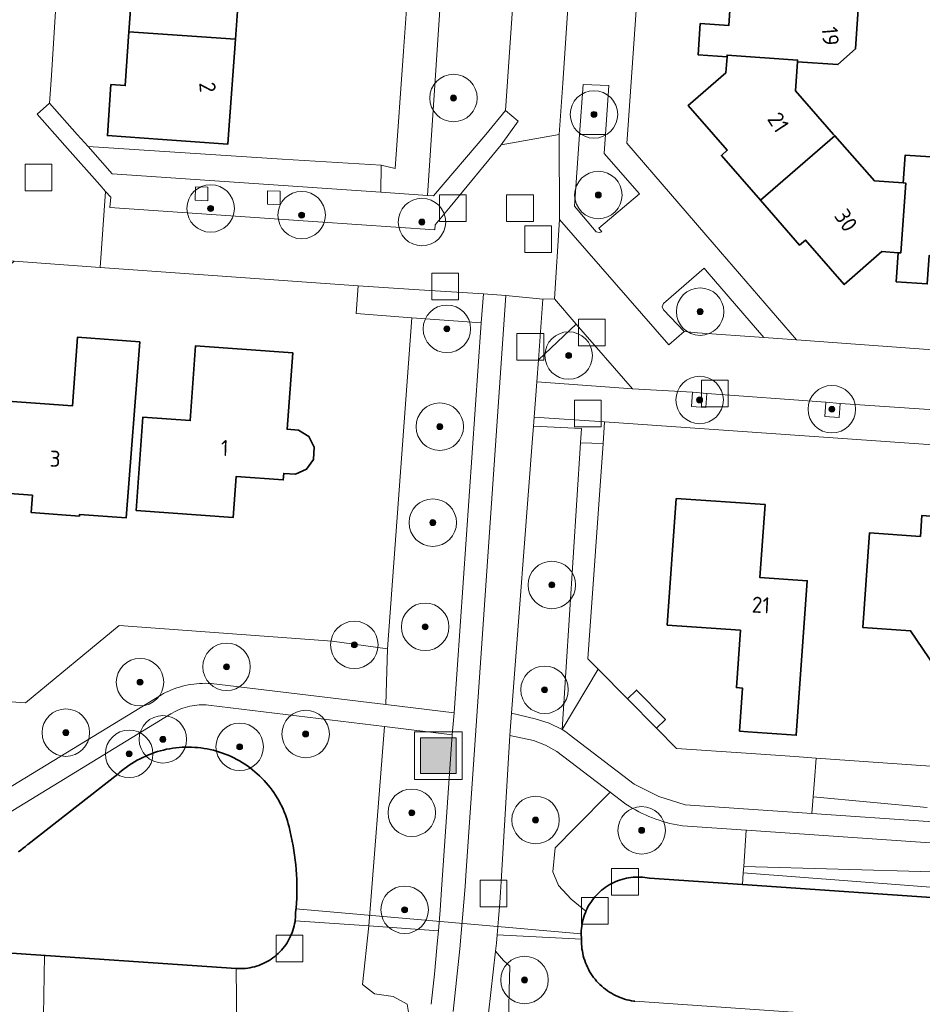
# Model space of a CAD drawing. Extents: x 154222 to 160093, y 456746 to 462495.
# Tile 151 of 254: x 158121 to 158197, y 461177 to 461260. Entities that reach past the tile are written whole.
import ezdxf
from ezdxf.enums import TextEntityAlignment as Align

# ---------------------------------------------------------------- set-up
doc = ezdxf.new("R2010")
doc.units = 0
doc.header["$LTSCALE"] = 0.75
doc.layers.get('0').update_dxf_attribs({"linetype": 'CONTINUOUS'})
for name, color, linetype, lineweight in [('B-XX-GK-BESCHOEIING-G', 252, 'GK-BESCHOEIING', 35), ('B-XX-GR-BEPLANTING_CULTUUR_BODEMBEDEKKER-GV', 252, 'CONTINUOUS', 18), ('B-XX-GR-BEPLANTING_CULTUUR_BOSPLANTSOEN-GV', 252, 'CONTINUOUS', 18), ('B-XX-GR-BEPLANTING_CULTUUR_HEESTERS-GV', 252, 'CONTINUOUS', 18), ('B-XX-GR-BEPLANTING_CULTUUR_ROOS-GV', 252, 'CONTINUOUS', 18), ('B-XX-GR-BOOM-S', 252, 'CONTINUOUS', 25), ('B-XX-GR-HAAG-GV', 252, 'CONTINUOUS', 13), ('B-XX-IE-MEUBILAIR_WEGMEUBILAIR-S', 252, 'CONTINUOUS', 25), ('B-XX-KW-KUNSTWERK_DUIKER-G', 252, 'CONTINUOUS', 18), ('B-XX-OG-BEBOUWING-GV', 6, 'CONTINUOUS', 35), ('B-XX-OG-BEBOUWING-T18', 1, 'CONTINUOUS', 18), ('B-XX-OG-TERREIN_CULTUURSCHEIDING-GV', 252, 'CONTINUOUS', 18), ('B-XX-OG-TERREIN_ERF-GV', 252, 'CONTINUOUS', 18), ('B-XX-OG-TERREIN_ONBEGROEID-GV', 252, 'CONTINUOUS', 18), ('B-XX-OG-WATER_SLOOT-GV', 252, 'CONTINUOUS', 18), ('B-XX-RI-GWA_RIOOLPUT-S', 252, 'CONTINUOUS', 25), ('B-XX-VH-VERHARDING_ASFALT-GV', 252, 'CONTINUOUS', 18), ('B-XX-VH-VERHARDING_BETONSTRAATSTEEN-GV', 252, 'CONTINUOUS', 18), ('B-XX-VH-VERHARDING_TEGEL-GV', 252, 'CONTINUOUS', 18)]:
    doc.layers.add(name, color=color, linetype=linetype, lineweight=lineweight)
doc.styles.add('NLCS-ISO-M-T18', font='NLCS-ISO.ttf', dxfattribs={"height": 1.8})
doc.linetypes.add('GK-BESCHOEIING', pattern='A,30,-5,[1,NLCS.SHX,S=1,R=0,X=0,Y=0],-5', length=40)

# ---------------------------------------------------------------- blocks, each defined once
blk = doc.blocks.new('SIE-WEG_AFVALBAK-SO')
at = {"linetype": 'ByBlock', "lineweight": 18}
h = blk.add_hatch(color=0, dxfattribs=at)
h.dxf.hatch_style = 1
h.paths.add_polyline_path([(-1.5, -1.5), (1.5, -1.5), (1.5, 1.5), (-1.5, 1.5)])
at = {"color": 0, "linetype": 'ByBlock', "lineweight": 18}
for points in [[(-2, -2), (2, -2), (2, 2), (-2, 2)], [(-1.5, -1.5), (1.5, -1.5), (1.5, 1.5), (-1.5, 1.5)]]:
    blk.add_lwpolyline(points, close=True, dxfattribs=at)
blk = doc.blocks.new('SRI-PUT_INSPECTIEPUT_RIOOLPUT-SO')
at = {"color": 0, "linetype": 'ByBlock', "lineweight": 18}
blk.add_lwpolyline([(-1.125, -1.125), (1.125, -1.125), (1.125, 1.125), (-1.125, 1.125)], close=True, dxfattribs=at)
blk = doc.blocks.new('SGR-BOOM_01-SO')
at = {"linetype": 'ByBlock', "lineweight": 18}
h = blk.add_hatch(color=0, dxfattribs=at)
h.dxf.hatch_style = 1
edge = h.paths.add_edge_path()
edge.add_arc((0, 0), 0.25, 0, 360)
at = {"color": 0, "linetype": 'ByBlock', "lineweight": 18}
for radius in [2, 0.25]:
    blk.add_circle((0, 0), radius, dxfattribs=at)

msp = doc.modelspace()

# ---------------------------------------------------------------- linework, layer by layer
at = {"layer": 'B-XX-GK-BESCHOEIING-G'}
for points in [[(158000, 461189.259), (158139.545, 461179.744), (158139.738, 461179.735), (158139.932, 461179.733), (158140.125, 461179.74), (158140.318, 461179.755), (158140.51, 461179.777), (158140.701, 461179.808), (158140.891, 461179.846), (158141.079, 461179.892), (158141.265, 461179.946), (158141.448, 461180.008), (158141.629, 461180.077), (158141.807, 461180.154), (158141.981, 461180.237), (158142.152, 461180.328), (158142.319, 461180.426), (158142.482, 461180.531), (158142.64, 461180.642), (158142.793, 461180.76), (158142.942, 461180.884), (158143.085, 461181.014), (158143.223, 461181.15), (158143.355, 461181.292), (158143.481, 461181.438), (158143.601, 461181.59), (158143.714, 461181.747), (158143.821, 461181.908), (158143.922, 461182.074), (158144.015, 461182.243), (158144.101, 461182.417), (158144.18, 461182.593), (158144.252, 461182.773), (158144.316, 461182.956), (158144.372, 461183.141), (158144.421, 461183.328), (158144.462, 461183.517), (158144.495, 461183.708), (158144.502, 461183.755), (158144.538, 461184.104), (158144.548, 461184.454), (158144.585, 461184.855), (158144.614, 461185.257), (158144.635, 461185.659), (158144.647, 461186.062), (158144.652, 461186.465), (158144.649, 461186.868), (158144.638, 461187.27), (158144.619, 461187.673), (158144.592, 461188.075), (158144.557, 461188.476), (158144.514, 461188.876), (158144.463, 461189.276), (158144.404, 461189.675), (158144.337, 461190.072), (158144.262, 461190.468), (158144.18, 461190.862), (158144.09, 461191.255), (158144.052, 461191.408), (158143.994, 461191.666), (158143.928, 461191.923), (158143.855, 461192.178), (158143.773, 461192.43), (158143.685, 461192.679), (158143.589, 461192.926), (158143.485, 461193.17), (158143.374, 461193.41), (158143.256, 461193.647), (158143.13, 461193.881), (158142.998, 461194.11), (158142.859, 461194.336), (158142.713, 461194.557), (158142.561, 461194.774), (158142.402, 461194.985), (158142.236, 461195.192), (158142.065, 461195.394), (158141.887, 461195.591), (158141.704, 461195.782), (158141.515, 461195.968), (158141.321, 461196.148), (158141.121, 461196.321), (158140.916, 461196.489), (158140.706, 461196.651), (158140.491, 461196.806), (158140.271, 461196.954), (158140.048, 461197.096), (158139.82, 461197.231), (158139.588, 461197.359), (158139.352, 461197.48), (158139.113, 461197.594), (158138.87, 461197.7), (158138.625, 461197.799), (158138.376, 461197.891), (158138.125, 461197.975), (158137.871, 461198.052), (158137.616, 461198.12), (158137.358, 461198.181), (158137.098, 461198.235), (158136.837, 461198.28), (158136.575, 461198.318), (158136.312, 461198.347), (158136.048, 461198.369), (158135.783, 461198.382), (158135.519, 461198.388), (158135.254, 461198.385), (158134.989, 461198.375), (158134.725, 461198.357), (158134.461, 461198.33), (158134.198, 461198.296), (158133.937, 461198.254), (158133.677, 461198.204), (158133.418, 461198.146), (158133.162, 461198.08), (158132.907, 461198.007), (158132.655, 461197.926), (158132.405, 461197.837), (158132.158, 461197.741), (158131.915, 461197.637), (158131.674, 461197.527), (158131.437, 461197.408), (158131.203, 461197.283), (158130.974, 461197.151), (158130.748, 461197.012), (158130.527, 461196.866), (158130.311, 461196.714), (158130.099, 461196.555), (158129.892, 461196.39), (158129.69, 461196.218), (158129.579, 461196.12), (158121.983, 461190.196), (158121.961, 461190.176), (158121.779, 461190.018), (158121.592, 461189.866), (158121.399, 461189.721), (158121.202, 461189.582)], [(158173.13, 461176.99), (158173.046, 461177.001), (158172.847, 461177.032), (158172.648, 461177.071), (158172.452, 461177.118), (158172.257, 461177.173), (158172.065, 461177.235), (158171.875, 461177.305), (158171.688, 461177.382), (158171.505, 461177.467), (158171.325, 461177.559), (158171.149, 461177.658), (158170.976, 461177.764), (158170.808, 461177.876), (158170.645, 461177.995), (158170.487, 461178.121), (158170.333, 461178.253), (158170.185, 461178.39), (158170.043, 461178.534), (158169.906, 461178.682), (158169.775, 461178.837), (158169.651, 461178.996), (158169.533, 461179.16), (158169.421, 461179.328), (158169.316, 461179.501), (158169.218, 461179.678), (158169.128, 461179.859), (158169.044, 461180.043), (158168.968, 461180.23), (158168.899, 461180.42), (158168.838, 461180.613), (158168.784, 461180.808), (158168.739, 461181.005), (158168.701, 461181.203), (158168.671, 461181.403), (158168.648, 461181.604), (158168.634, 461181.806), (158168.628, 461182.008), (158168.63, 461182.21), (158168.619, 461182.345), (158168.61, 461182.54), (158168.609, 461182.736), (158168.615, 461182.931), (158168.63, 461183.126), (158168.653, 461183.32), (158168.683, 461183.514), (158168.722, 461183.705), (158168.768, 461183.895), (158168.822, 461184.083), (158168.884, 461184.269), (158168.953, 461184.452), (158169.03, 461184.631), (158169.114, 461184.808), (158169.205, 461184.981), (158169.303, 461185.15), (158169.408, 461185.315), (158169.52, 461185.476), (158169.638, 461185.632), (158169.762, 461185.783), (158169.893, 461185.928), (158170.029, 461186.068), (158170.171, 461186.203), (158170.318, 461186.332), (158170.471, 461186.454), (158170.628, 461186.57), (158170.79, 461186.68), (158170.956, 461186.783), (158171.126, 461186.879), (158171.301, 461186.968), (158171.478, 461187.05), (158171.659, 461187.124), (158171.843, 461187.191), (158172.029, 461187.25), (158172.218, 461187.302), (158172.408, 461187.346), (158172.6, 461187.382), (158172.794, 461187.411), (158172.988, 461187.431), (158173.183, 461187.443), (158173.379, 461187.448), (158173.574, 461187.444), (158173.77, 461187.433), (158173.964, 461187.413), (158174.158, 461187.385), (158174.35, 461187.35), (158182.19, 461186.811), (158220.905, 461184.148)]]:
    msp.add_lwpolyline(points, dxfattribs=at)
at = {"layer": 'B-XX-GR-BEPLANTING_CULTUUR_BODEMBEDEKKER-GV'}
for points in [[(158170.93, 461254.12), (158168.76, 461254.2), (158168.464, 461250), (158170.652, 461250)], [(158170.54, 461248.38), (158170.652, 461250), (158168.464, 461250), (158168.05, 461243.96), (158169.872, 461241.792), (158170.104, 461241.724), (158170.336, 461241.792), (158170.083, 461242.096), (158173.516, 461244.99)], [(158143.422, 461247.923), (158127.074, 461248.964), (158129.101, 461246.68), (158151.732, 461245.118), (158151.754, 461247.393)], [(158179.211, 461238.418), (158178.95, 461238.72), (158175.538, 461235.742), (158175.426, 461235.487), (158175.536, 461235.232), (158177.27, 461233.4), (158178.39, 461233.28), (158183.99, 461232.88)], [(158154.505, 461236.94), (158149.824, 461237.228), (158149.654, 461234.904), (158154.332, 461234.559), (158160.19, 461234.127), (158160.36, 461236.58)], [(158170.576, 461225.781), (158164.65, 461226.18), (158164.593, 461225.433), (158168.619, 461225.224), (158168.534, 461224.025), (158170.449, 461223.974)]]:
    msp.add_lwpolyline(points, close=True, dxfattribs=at)
msp.add_lwpolyline([(158197.763, 461193.302), (158188.151, 461194.204), (158188.04, 461192.803), (158207.646, 461191.457)], dxfattribs=at)
at = {"layer": 'B-XX-GR-BEPLANTING_CULTUUR_BOSPLANTSOEN-GV'}
for points in [[(158160.487, 461317.582), (158157.957, 461317.762), (158157.329, 461308.929), (158157.046, 461304.957), (158156.991, 461304.241), (158156.711, 461300.251), (158156.431, 461296.261), (158156.396, 461295.816), (158156.102, 461291.681), (158155.488, 461283.053), (158154.869, 461274.361), (158154.251, 461265.676), (158153.635, 461257.011), (158152.932, 461247.126), (158151.754, 461247.393), (158151.732, 461245.118), (158155.668, 461244.846)], [(158172.516, 461202.451), (158170.041, 461204.955), (158167.003, 461199.868), (158167.307, 461199.67), (158167.6, 461199.456), (158173.072, 461195.264), (158175.15, 461194.24), (158177.357, 461193.537), (158188.04, 461192.803), (158188.151, 461194.204), (158188.261, 461195.605), (158188.407, 461197.46), (158186.598, 461197.587), (158182.508, 461197.874), (158176.634, 461198.286), (158174.952, 461199.987)], [(158172.377, 461193.574), (158171.053, 461194.583), (158168.103, 461191.633), (158166.419, 461189.911), (158166.214, 461187.887), (158166.697, 461186.729), (158167.758, 461185.571), (158169.008, 461184.581), (158169.03, 461184.631), (158169.114, 461184.808), (158169.205, 461184.981), (158169.303, 461185.15), (158169.408, 461185.315), (158169.52, 461185.476), (158169.638, 461185.632), (158169.762, 461185.782), (158169.893, 461185.928), (158170.029, 461186.068), (158170.171, 461186.203), (158170.318, 461186.332), (158170.471, 461186.454), (158170.628, 461186.57), (158170.79, 461186.68), (158170.956, 461186.783), (158171.126, 461186.879), (158171.301, 461186.968), (158171.478, 461187.05), (158171.659, 461187.124), (158171.843, 461187.191), (158172.029, 461187.251), (158172.218, 461187.302), (158172.408, 461187.346), (158172.6, 461187.382), (158172.794, 461187.411), (158172.988, 461187.431), (158173.183, 461187.443), (158173.379, 461187.448), (158173.574, 461187.444), (158173.769, 461187.433), (158173.964, 461187.413), (158174.158, 461187.385), (158174.35, 461187.35), (158182.19, 461186.811), (158182.258, 461187.808), (158182.295, 461188.344), (158182.504, 461191.388), (158177.152, 461191.756), (158177.002, 461191.78), (158176.695, 461191.835), (158176.389, 461191.898), (158176.085, 461191.969), (158175.783, 461192.048), (158175.483, 461192.134), (158175.185, 461192.228), (158174.89, 461192.33), (158174.597, 461192.439), (158174.308, 461192.556), (158174.021, 461192.68), (158173.738, 461192.811), (158173.458, 461192.95), (158173.182, 461193.095), (158172.909, 461193.248), (158172.641, 461193.408)]]:
    msp.add_lwpolyline(points, close=True, dxfattribs=at)
for points in [[(158118.895, 461194.053), (158133.242, 461202.797), (158133.424, 461202.897), (158133.641, 461203.007), (158133.861, 461203.111), (158134.085, 461203.207), (158134.312, 461203.296), (158134.542, 461203.377), (158134.774, 461203.451), (158135.009, 461203.517), (158135.245, 461203.575), (158135.484, 461203.626), (158135.724, 461203.668), (158135.965, 461203.703), (158136.207, 461203.73), (158136.45, 461203.749), (158136.693, 461203.759), (158136.937, 461203.762), (158137.181, 461203.757), (158137.424, 461203.744), (158152.141, 461201.967), (158152.294, 461206.658), (158147.633, 461207.308), (158129.681, 461208.622), (158121.804, 461202.126), (158049.462, 461207.093)], [(158121.202, 461189.582), (158121.399, 461189.721), (158121.591, 461189.867), (158121.779, 461190.018), (158121.961, 461190.176), (158121.983, 461190.196), (158129.579, 461196.12), (158129.69, 461196.218), (158129.892, 461196.39), (158130.099, 461196.555), (158130.311, 461196.714), (158130.527, 461196.866), (158130.749, 461197.012), (158130.974, 461197.151), (158131.203, 461197.283), (158131.437, 461197.409), (158131.674, 461197.527), (158131.915, 461197.637), (158132.159, 461197.741), (158132.405, 461197.837), (158132.655, 461197.926), (158132.907, 461198.007), (158133.162, 461198.08), (158133.418, 461198.146), (158133.677, 461198.204), (158133.937, 461198.254), (158134.198, 461198.296), (158134.461, 461198.33), (158134.725, 461198.357), (158134.989, 461198.375), (158135.254, 461198.385), (158135.519, 461198.388), (158135.783, 461198.382), (158136.048, 461198.369), (158136.312, 461198.347), (158136.575, 461198.317), (158136.837, 461198.28), (158137.098, 461198.235), (158137.358, 461198.181), (158137.616, 461198.12), (158137.871, 461198.052), (158138.125, 461197.975), (158138.376, 461197.891), (158138.625, 461197.799), (158138.87, 461197.7), (158139.113, 461197.594), (158139.352, 461197.48), (158139.588, 461197.359), (158139.82, 461197.231), (158140.048, 461197.096), (158140.271, 461196.954), (158140.491, 461196.806), (158140.706, 461196.651), (158140.916, 461196.489), (158141.121, 461196.321), (158141.321, 461196.148), (158141.515, 461195.968), (158141.704, 461195.782), (158141.887, 461195.591), (158142.065, 461195.394), (158142.236, 461195.192), (158142.402, 461194.985), (158142.561, 461194.773), (158142.713, 461194.557), (158142.859, 461194.336), (158142.998, 461194.11), (158143.13, 461193.881), (158143.256, 461193.648), (158143.374, 461193.41), (158143.485, 461193.17), (158143.589, 461192.926), (158143.685, 461192.679), (158143.773, 461192.43), (158143.855, 461192.178), (158143.928, 461191.923), (158143.994, 461191.666), (158144.052, 461191.408), (158144.089, 461191.255), (158144.18, 461190.862), (158144.262, 461190.468), (158144.337, 461190.072), (158144.404, 461189.675), (158144.463, 461189.276), (158144.514, 461188.876), (158144.557, 461188.476), (158144.592, 461188.075), (158144.619, 461187.673), (158144.638, 461187.27), (158144.649, 461186.868), (158144.652, 461186.465), (158144.647, 461186.062), (158144.635, 461185.659), (158144.614, 461185.257), (158144.585, 461184.855), (158144.548, 461184.454), (158144.538, 461184.104), (158144.502, 461183.755), (158150.723, 461183.327), (158152.032, 461200.123), (158137.216, 461201.92), (158137.018, 461201.938), (158136.819, 461201.948), (158136.62, 461201.949), (158136.421, 461201.943), (158136.223, 461201.929), (158136.025, 461201.907), (158135.828, 461201.877), (158135.633, 461201.839), (158135.44, 461201.793), (158135.248, 461201.74), (158135.059, 461201.678), (158134.872, 461201.61), (158134.688, 461201.533), (158134.508, 461201.45), (158134.331, 461201.359), (158134.157, 461201.261), (158134.026, 461201.181), (158119.864, 461192.53)], [(158235.747, 461194.137), (158188.407, 461197.46), (158188.261, 461195.605), (158188.151, 461194.204), (158197.763, 461193.302)], [(158036.284, 461181.74), (158051.349, 461180.72), (158072.222, 461179.213), (158081.772, 461178.586), (158083.309, 461178.485), (158083.338, 461178.906), (158085.832, 461178.733), (158085.803, 461178.321), (158086.987, 461178.243), (158107.859, 461176.835), (158122.774, 461175.815), (158123.295, 461175.779), (158123.398, 461180.845), (158000, 461189.259)], [(158154.276, 461174.707), (158153.935, 461176.735), (158152.769, 461177.381), (158151.197, 461177.623), (158150.188, 461178.391), (158150.723, 461183.327), (158144.502, 461183.755), (158144.495, 461183.708), (158144.462, 461183.517), (158144.421, 461183.328), (158144.372, 461183.141), (158144.316, 461182.956), (158144.252, 461182.773), (158144.18, 461182.593), (158144.101, 461182.417), (158144.015, 461182.243), (158143.922, 461182.074), (158143.821, 461181.908), (158143.714, 461181.747), (158143.601, 461181.59), (158143.481, 461181.438), (158143.355, 461181.291), (158143.223, 461181.15), (158143.085, 461181.014), (158142.942, 461180.884), (158142.793, 461180.76), (158142.64, 461180.642), (158142.482, 461180.531), (158142.319, 461180.426), (158142.152, 461180.328), (158141.981, 461180.237), (158141.807, 461180.153), (158141.629, 461180.077), (158141.448, 461180.008), (158141.265, 461179.946), (158141.079, 461179.892), (158140.891, 461179.846), (158140.701, 461179.808), (158140.51, 461179.777), (158140.318, 461179.755), (158140.125, 461179.74), (158139.932, 461179.733), (158139.738, 461179.735), (158139.545, 461179.744), (158139.592, 461174.65)], [(158244.996, 461171.989), (158173.13, 461176.99), (158173.046, 461177.001), (158172.847, 461177.032), (158172.648, 461177.071), (158172.452, 461177.118), (158172.257, 461177.173), (158172.065, 461177.235), (158171.875, 461177.305), (158171.688, 461177.382), (158171.505, 461177.467), (158171.325, 461177.559), (158171.148, 461177.658), (158170.976, 461177.764), (158170.808, 461177.876), (158170.645, 461177.995), (158170.487, 461178.121), (158170.333, 461178.253), (158170.185, 461178.39), (158170.043, 461178.534), (158169.906, 461178.682), (158169.775, 461178.837), (158169.651, 461178.996), (158169.532, 461179.16), (158169.421, 461179.328), (158169.316, 461179.501), (158169.218, 461179.678), (158169.128, 461179.859), (158169.044, 461180.043), (158168.968, 461180.23), (158168.899, 461180.42), (158168.838, 461180.613), (158168.784, 461180.808), (158168.738, 461181.005), (158168.701, 461181.203), (158168.671, 461181.403), (158168.648, 461181.604), (158168.634, 461181.806), (158168.628, 461182.008), (158168.63, 461182.21), (158161.523, 461182.584), (158161.461, 461181.888), (158161.397, 461181.193), (158162.054, 461180.422), (158162.581, 461179.954), (158162.542, 461177.878), (158162.488, 461175.075)]]:
    msp.add_lwpolyline(points, dxfattribs=at)
at = {"layer": 'B-XX-GR-BEPLANTING_CULTUUR_HEESTERS-GV'}
msp.add_lwpolyline([(158170.449, 461223.974), (158168.534, 461224.025), (158167.003, 461199.868), (158170.041, 461204.955), (158169.174, 461205.831)], close=True, dxfattribs=at)
at = {"layer": 'B-XX-GR-BEPLANTING_CULTUUR_ROOS-GV'}
msp.add_lwpolyline([(158172.93, 461228.57), (158168.188, 461234.025), (158164.995, 461231.01), (158164.863, 461229.162)], close=True, dxfattribs=at)
at = {"layer": 'B-XX-GR-HAAG-GV'}
for points in [[(158170.93, 461254.12), (158168.76, 461254.2), (158168.464, 461250), (158170.652, 461250)], [(158170.54, 461248.38), (158170.652, 461250), (158168.464, 461250), (158168.05, 461243.96), (158169.872, 461241.792), (158170.104, 461241.724), (158170.336, 461241.792), (158170.083, 461242.096), (158173.516, 461244.99)], [(158179.211, 461238.418), (158178.95, 461238.72), (158175.538, 461235.742), (158175.426, 461235.487), (158175.536, 461235.232), (158177.27, 461233.4), (158178.39, 461233.28), (158183.99, 461232.88)], [(158154.505, 461236.94), (158149.824, 461237.228), (158149.654, 461234.904), (158154.332, 461234.559), (158160.19, 461234.127), (158160.36, 461236.58)], [(158170.576, 461225.781), (158164.65, 461226.18), (158164.593, 461225.433), (158168.619, 461225.224), (158168.534, 461224.025), (158170.449, 461223.974)]]:
    msp.add_lwpolyline(points, close=True, dxfattribs=at)
at = {"layer": 'B-XX-KW-KUNSTWERK_DUIKER-G'}
msp.add_lwpolyline([(158168.609, 461182.677), (158144.577, 461184.769)], dxfattribs=at)
at = {"layer": 'B-XX-OG-BEBOUWING-GV'}
for points in [[(158140.087, 461266.684), (158129.928, 461267.408), (158129.629, 461263.211), (158130.826, 461263.126), (158130.51, 461258.643), (158139.47, 461258.011)], [(158191.998, 461261.414), (158181.241, 461262.169), (158181.03, 461259.16), (158178.63, 461259.33), (158178.444, 461256.707), (158180.887, 461256.534), (158180.897, 461256.68), (158186.831, 461256.263), (158186.82, 461256.11), (158190.227, 461255.872), (158191.704, 461257.199)], [(158139.47, 461258.011), (158130.51, 461258.643), (158130.19, 461254.113), (158128.993, 461254.197), (158128.691, 461249.898), (158133.326, 461249.572), (158138.842, 461249.18), (158138.9, 461249.999)], [(158186.831, 461256.263), (158180.897, 461256.68), (158180.887, 461256.534), (158180.791, 461255.183), (158177.621, 461252.431), (158179.741, 461250), (158180.91, 461248.66), (158180.42, 461248.23), (158183.707, 461244.453), (158189.975, 461249.881), (158189.871, 461250), (158186.65, 461253.68), (158186.82, 461256.11)], [(158193.3, 461246.08), (158189.975, 461249.881), (158183.707, 461244.453), (158187, 461240.67), (158187.49, 461241.1), (158190.76, 461237.35), (158193.93, 461240.12), (158195.32, 461240.03), (158195.526, 461240.017), (158195.945, 461245.896), (158195.74, 461245.91)], [(158201.499, 461247.869), (158195.9, 461248.26), (158195.74, 461245.91), (158195.945, 461245.896), (158195.526, 461240.017), (158195.32, 461240.03), (158195.15, 461237.58), (158197.76, 461237.4), (158197.93, 461239.8), (158200.908, 461239.591)], [(158131.43, 461232.53), (158126.16, 461232.91), (158125.75, 461227.13), (158115.97, 461227.829), (158115.42, 461220.11), (158122.38, 461219.61), (158122.27, 461218.14), (158126.33, 461217.85), (158126.34, 461217.97), (158130.27, 461217.69)], [(158144.3, 461231.61), (158136.12, 461232.2), (158135.666, 461225.896), (158131.676, 461226.184), (158131.109, 461218.325), (158139.288, 461217.735), (158139.536, 461221.176), (158143.51, 461220.89), (158143.549, 461221.439), (158144.527, 461221.368), (158145.462, 461221.792), (158146.044, 461222.623), (158146.119, 461223.64), (158145.664, 461224.545), (158144.803, 461225.098), (158143.825, 461225.168)], [(158176.6, 461219.34), (158175.85, 461208.67), (158182.014, 461208.236), (158181.674, 461203.4), (158182.201, 461203.352), (158181.947, 461199.742), (158182.636, 461199.675), (158186.724, 461199.385), (158187.65, 461212.4), (158183.64, 461212.68), (158184.09, 461218.82)], [(158201.47, 461217.59), (158197.3, 461217.89), (158197.18, 461216.14), (158192.9, 461216.44), (158192.34, 461208.46), (158196.35, 461208.178), (158200.036, 461202.773), (158207, 461202.284), (158207.36, 461207.404), (158206.14, 461207.49), (158206.63, 461214.47), (158201.26, 461214.85)], [(158172.516, 461202.451), (158174.952, 461199.987), (158175.7, 461200.726), (158173.263, 461203.19)]]:
    msp.add_lwpolyline(points, close=True, dxfattribs=at)
at = {"layer": 'B-XX-OG-TERREIN_CULTUURSCHEIDING-GV'}
for points in [[(158160.487, 461317.582), (158155.668, 461244.846), (158156.168, 461244.812), (158160.56, 461249.999), (158162.23, 461252), (158163.86, 461275.71)], [(158208.968, 461189.571), (158182.525, 461191.387), (158182.504, 461191.388), (158182.295, 461188.344), (158198.201, 461187.872)], [(158198.201, 461187.872), (158182.295, 461188.344), (158182.258, 461187.808), (158205.023, 461186.073)], [(158205.023, 461186.073), (158182.258, 461187.808), (158182.19, 461186.811), (158220.905, 461184.148)], [(158155.957, 461176.726), (158156.101, 461177.997), (158156.236, 461179.269), (158156.364, 461180.542), (158156.483, 461181.815), (158156.581, 461182.924), (158150.723, 461183.327), (158150.188, 461178.391), (158151.197, 461177.623), (158152.769, 461177.381), (158153.935, 461176.735), (158154.276, 461174.707)]]:
    msp.add_lwpolyline(points, dxfattribs=at)
for points in [[(158168.188, 461234.025), (158166.35, 461236.14), (158165.36, 461236.12), (158164.995, 461231.01)], [(158160.19, 461234.127), (158154.332, 461234.559), (158152.294, 461206.658), (158152.141, 461201.967), (158157.91, 461201.27)], [(158168.619, 461225.224), (158164.593, 461225.433), (158164.512, 461224.376), (158162.74, 461201.26), (158164.722, 461200.758), (158165.902, 461200.415), (158167.003, 461199.868), (158168.534, 461224.025)], [(158157.74, 461199.43), (158152.032, 461200.123), (158150.723, 461183.327), (158156.581, 461182.924), (158156.722, 461184.661), (158156.848, 461186.4)], [(158164.581, 461198.956), (158162.6, 461199.36), (158161.872, 461187.072), (158161.81, 461186.181), (158161.744, 461185.291), (158161.638, 461183.937), (158161.523, 461182.584), (158168.63, 461182.21), (158168.619, 461182.345), (158168.61, 461182.54), (158168.609, 461182.736), (158168.615, 461182.931), (158168.63, 461183.126), (158168.653, 461183.32), (158168.683, 461183.514), (158168.722, 461183.705), (158168.768, 461183.895), (158168.822, 461184.083), (158168.884, 461184.269), (158168.953, 461184.451), (158169.008, 461184.581), (158167.758, 461185.571), (158166.697, 461186.729), (158166.214, 461187.887), (158166.419, 461189.911), (158168.103, 461191.633), (158171.053, 461194.583), (158166.557, 461198.007), (158165.605, 461198.557)], [(158162.054, 461180.422), (158161.397, 461181.193), (158160.416, 461172.511), (158159.104, 461163.872), (158152.994, 461133.217), (158160.602, 461131.24), (158160.819, 461131.999), (158163.485, 461146.17), (158166.842, 461163.947), (158166.67, 461164.413), (158166.341, 461164.758), (158160.867, 461165.885), (158161.296, 461168.557), (158161.9, 461171.86), (158162.488, 461175.075), (158162.542, 461177.878), (158162.581, 461179.954)]]:
    msp.add_lwpolyline(points, close=True, dxfattribs=at)
at = {"layer": 'B-XX-OG-TERREIN_ERF-GV'}
for points in [[(158125.52, 461279.76), (158123.97, 461254.95), (158123.82, 461252.63), (158126.155, 461249.999), (158127.074, 461248.964), (158143.422, 461247.923), (158151.754, 461247.393), (158152.932, 461247.126), (158153.635, 461257.011), (158154.251, 461265.676)], [(158140.087, 461266.684), (158139.47, 461258.011), (158138.9, 461249.999), (158138.842, 461249.18), (158133.326, 461249.572), (158128.691, 461249.898), (158128.993, 461254.197), (158130.19, 461254.113), (158130.51, 461258.643), (158130.826, 461263.126)], [(158173.593, 461265.707), (158172.512, 461250), (158172.46, 461249.25), (158179.806, 461240.731), (158186.74, 461232.69), (158201.64, 461231.61)], [(158197.76, 461237.4), (158195.15, 461237.58), (158195.32, 461240.03), (158193.93, 461240.12), (158190.76, 461237.35), (158187.49, 461241.1), (158187, 461240.67), (158183.707, 461244.453), (158180.42, 461248.23), (158180.91, 461248.66), (158179.741, 461250), (158177.621, 461252.431), (158180.791, 461255.183), (158180.887, 461256.534), (158178.444, 461256.707), (158178.63, 461259.33), (158181.03, 461259.16), (158181.241, 461262.169)], [(158191.998, 461261.414), (158191.704, 461257.199), (158190.227, 461255.872), (158186.82, 461256.11), (158186.65, 461253.68), (158189.871, 461250), (158189.975, 461249.881), (158193.3, 461246.08), (158195.74, 461245.91), (158195.9, 461248.26), (158201.499, 461247.869)], [(158036.421, 461207.913), (158049.462, 461207.093), (158121.804, 461202.126), (158129.681, 461208.622), (158147.633, 461207.308), (158152.294, 461206.658), (158154.332, 461234.559), (158149.654, 461234.904), (158149.824, 461237.228), (158128.085, 461238.795), (158120.839, 461239.317), (158110.559, 461229.962), (158051.301, 461234.031), (158041.385, 461234.711), (158034.102, 461245.193)], [(158228.337, 461221.737), (158170.576, 461225.781), (158170.449, 461223.974), (158169.174, 461205.831), (158170.041, 461204.955), (158172.516, 461202.451), (158173.263, 461203.19), (158175.7, 461200.726), (158174.952, 461199.987), (158176.634, 461198.286), (158182.508, 461197.874), (158186.598, 461197.587), (158188.407, 461197.46), (158235.747, 461194.137)], [(158139.592, 461174.65), (158139.545, 461179.744), (158123.398, 461180.845), (158123.295, 461175.779)]]:
    msp.add_lwpolyline(points, dxfattribs=at)
for points in [[(158131.43, 461232.53), (158130.27, 461217.69), (158126.34, 461217.97), (158126.33, 461217.85), (158122.27, 461218.14), (158122.38, 461219.61), (158115.42, 461220.11), (158115.97, 461227.829), (158125.75, 461227.13), (158126.16, 461232.91)], [(158144.3, 461231.61), (158143.825, 461225.168), (158144.803, 461225.098), (158145.664, 461224.545), (158146.119, 461223.64), (158146.044, 461222.623), (158145.462, 461221.792), (158144.527, 461221.368), (158143.549, 461221.439), (158143.51, 461220.89), (158139.536, 461221.176), (158139.288, 461217.735), (158131.109, 461218.325), (158131.676, 461226.184), (158135.666, 461225.896), (158136.12, 461232.2)], [(158176.6, 461219.34), (158184.09, 461218.82), (158183.64, 461212.68), (158187.65, 461212.4), (158186.724, 461199.385), (158182.636, 461199.675), (158181.947, 461199.742), (158182.201, 461203.352), (158181.674, 461203.4), (158182.014, 461208.236), (158175.85, 461208.67)], [(158201.47, 461217.59), (158201.26, 461214.85), (158206.63, 461214.47), (158206.14, 461207.49), (158207.36, 461207.404), (158207, 461202.284), (158200.036, 461202.773), (158196.35, 461208.178), (158192.34, 461208.46), (158192.9, 461216.44), (158197.18, 461216.14), (158197.3, 461217.89)]]:
    msp.add_lwpolyline(points, close=True, dxfattribs=at)
at = {"layer": 'B-XX-OG-TERREIN_ONBEGROEID-GV'}
for points in [[(158137.15, 461245.545), (158136.102, 461245.577), (158136.088, 461244.456), (158137.155, 461244.405)], [(158143.236, 461245.203), (158142.188, 461245.236), (158142.174, 461244.114), (158143.24, 461244.063)], [(158179.191, 461228.184), (158177.991, 461228.274), (158177.901, 461227.074), (158179.101, 461226.984)], [(158190.42, 461227.34), (158189.22, 461227.43), (158189.13, 461226.23), (158190.33, 461226.14)]]:
    msp.add_lwpolyline(points, close=True, dxfattribs=at)
at = {"layer": 'B-XX-OG-WATER_SLOOT-GV'}
for points in [[(158000, 461189.259), (158123.398, 461180.845), (158139.545, 461179.744), (158139.738, 461179.735), (158139.932, 461179.733), (158140.125, 461179.74), (158140.318, 461179.755), (158140.51, 461179.777), (158140.701, 461179.808), (158140.891, 461179.846), (158141.079, 461179.892), (158141.265, 461179.946), (158141.448, 461180.008), (158141.629, 461180.077), (158141.807, 461180.153), (158141.981, 461180.237), (158142.152, 461180.328), (158142.319, 461180.426), (158142.482, 461180.531), (158142.64, 461180.642), (158142.793, 461180.76), (158142.942, 461180.884), (158143.085, 461181.014), (158143.223, 461181.15), (158143.355, 461181.291), (158143.481, 461181.438), (158143.601, 461181.59), (158143.714, 461181.747), (158143.821, 461181.908), (158143.922, 461182.074), (158144.015, 461182.243), (158144.101, 461182.417), (158144.18, 461182.593), (158144.252, 461182.773), (158144.316, 461182.956), (158144.372, 461183.141), (158144.421, 461183.328), (158144.462, 461183.517), (158144.495, 461183.708), (158144.502, 461183.755), (158144.538, 461184.104), (158144.548, 461184.454), (158144.585, 461184.855), (158144.614, 461185.257), (158144.635, 461185.659), (158144.647, 461186.062), (158144.652, 461186.465), (158144.649, 461186.868), (158144.638, 461187.27), (158144.619, 461187.673), (158144.592, 461188.075), (158144.557, 461188.476), (158144.514, 461188.876), (158144.463, 461189.276), (158144.404, 461189.675), (158144.337, 461190.072), (158144.262, 461190.468), (158144.18, 461190.862), (158144.089, 461191.255), (158144.052, 461191.408), (158143.994, 461191.666), (158143.928, 461191.923), (158143.855, 461192.178), (158143.773, 461192.43), (158143.685, 461192.679), (158143.589, 461192.926), (158143.485, 461193.17), (158143.374, 461193.41), (158143.256, 461193.648), (158143.13, 461193.881), (158142.998, 461194.11), (158142.859, 461194.336), (158142.713, 461194.557), (158142.561, 461194.773), (158142.402, 461194.985), (158142.236, 461195.192), (158142.065, 461195.394), (158141.887, 461195.591), (158141.704, 461195.782), (158141.515, 461195.968), (158141.321, 461196.148), (158141.121, 461196.321), (158140.916, 461196.489), (158140.706, 461196.651), (158140.491, 461196.806), (158140.271, 461196.954), (158140.048, 461197.096), (158139.82, 461197.231), (158139.588, 461197.359), (158139.352, 461197.48), (158139.113, 461197.594), (158138.87, 461197.7), (158138.625, 461197.799), (158138.376, 461197.891), (158138.125, 461197.975), (158137.871, 461198.052), (158137.616, 461198.12), (158137.358, 461198.181), (158137.098, 461198.235), (158136.837, 461198.28), (158136.575, 461198.317), (158136.312, 461198.347), (158136.048, 461198.369), (158135.783, 461198.382), (158135.519, 461198.388), (158135.254, 461198.385), (158134.989, 461198.375), (158134.725, 461198.357), (158134.461, 461198.33), (158134.198, 461198.296), (158133.937, 461198.254), (158133.677, 461198.204), (158133.418, 461198.146), (158133.162, 461198.08), (158132.907, 461198.007), (158132.655, 461197.926), (158132.405, 461197.837), (158132.159, 461197.741), (158131.915, 461197.637), (158131.674, 461197.527), (158131.437, 461197.409), (158131.203, 461197.283), (158130.974, 461197.151), (158130.749, 461197.012), (158130.527, 461196.866), (158130.311, 461196.714), (158130.099, 461196.555), (158129.892, 461196.39), (158129.69, 461196.218), (158129.579, 461196.12), (158121.983, 461190.196), (158121.961, 461190.176), (158121.779, 461190.018), (158121.591, 461189.867), (158121.399, 461189.721), (158121.202, 461189.582)], [(158220.905, 461184.148), (158182.19, 461186.811), (158174.35, 461187.35), (158174.158, 461187.385), (158173.964, 461187.413), (158173.769, 461187.433), (158173.574, 461187.444), (158173.379, 461187.448), (158173.183, 461187.443), (158172.988, 461187.431), (158172.794, 461187.411), (158172.6, 461187.382), (158172.408, 461187.346), (158172.218, 461187.302), (158172.029, 461187.251), (158171.843, 461187.191), (158171.659, 461187.124), (158171.478, 461187.05), (158171.301, 461186.968), (158171.126, 461186.879), (158170.956, 461186.783), (158170.79, 461186.68), (158170.628, 461186.57), (158170.471, 461186.454), (158170.318, 461186.332), (158170.171, 461186.203), (158170.029, 461186.068), (158169.893, 461185.928), (158169.762, 461185.782), (158169.638, 461185.632), (158169.52, 461185.476), (158169.408, 461185.315), (158169.303, 461185.15), (158169.205, 461184.981), (158169.114, 461184.808), (158169.03, 461184.631), (158169.008, 461184.581), (158168.953, 461184.451), (158168.884, 461184.269), (158168.822, 461184.083), (158168.768, 461183.895), (158168.722, 461183.705), (158168.683, 461183.514), (158168.653, 461183.32), (158168.63, 461183.126), (158168.615, 461182.931), (158168.609, 461182.736), (158168.61, 461182.54), (158168.619, 461182.345), (158168.63, 461182.21), (158168.628, 461182.008), (158168.634, 461181.806), (158168.648, 461181.604), (158168.671, 461181.403), (158168.701, 461181.203), (158168.738, 461181.005), (158168.784, 461180.808), (158168.838, 461180.613), (158168.899, 461180.42), (158168.968, 461180.23), (158169.044, 461180.043), (158169.128, 461179.859), (158169.218, 461179.678), (158169.316, 461179.501), (158169.421, 461179.328), (158169.532, 461179.16), (158169.651, 461178.996), (158169.775, 461178.837), (158169.906, 461178.682), (158170.043, 461178.534), (158170.185, 461178.39), (158170.333, 461178.253), (158170.487, 461178.121), (158170.645, 461177.995), (158170.808, 461177.876), (158170.976, 461177.764), (158171.148, 461177.658), (158171.325, 461177.559), (158171.505, 461177.467), (158171.688, 461177.382), (158171.875, 461177.305), (158172.065, 461177.235), (158172.257, 461177.173), (158172.452, 461177.118), (158172.648, 461177.071), (158172.847, 461177.032), (158173.046, 461177.001), (158173.13, 461176.99), (158244.996, 461171.989)]]:
    msp.add_lwpolyline(points, dxfattribs=at)
at = {"layer": 'B-XX-VH-VERHARDING_ASFALT-GV'}
msp.add_lwpolyline([(158160.416, 461172.511), (158161.397, 461181.193), (158161.461, 461181.888), (158161.523, 461182.584), (158161.638, 461183.937), (158161.744, 461185.291), (158161.81, 461186.181), (158161.872, 461187.072), (158162.6, 461199.36), (158162.74, 461201.26), (158164.512, 461224.376), (158164.593, 461225.433), (158164.65, 461226.18), (158164.863, 461229.162), (158164.995, 461231.01), (158165.36, 461236.12), (158162.26, 461236.44), (158158.88, 461187.584), (158158.817, 461186.661), (158158.719, 461185.342), (158158.614, 461184.023), (158158.501, 461182.706), (158158.379, 461181.389), (158158.25, 461180.072), (158158.113, 461178.756), (158157.968, 461177.442), (158157.815, 461176.128)], dxfattribs=at)
at = {"layer": 'B-XX-VH-VERHARDING_BETONSTRAATSTEEN-GV'}
for points in [[(158163.86, 461275.71), (158162.23, 461252), (158163.305, 461251.103), (158161.862, 461249.109), (158166.762, 461249.999), (158167.064, 461254.319), (158170.841, 461311.203)], [(158119.24, 461265.91), (158118.505, 461249.925), (158118.363, 461247.263), (158116.88, 461245.78), (158117.397, 461239.565), (158120.839, 461239.317), (158128.085, 461238.795), (158128.542, 461245.201), (158128.054, 461245.751), (158125.108, 461249.07), (158122.773, 461251.701), (158123.82, 461252.63), (158123.97, 461254.95), (158125.52, 461279.76)], [(158201.64, 461231.61), (158186.74, 461232.69), (158183.99, 461232.88), (158178.39, 461233.28), (158177.27, 461233.4), (158175.989, 461232.282), (158166.769, 461242.842), (158166.35, 461236.14), (158168.188, 461234.025), (158172.93, 461228.57), (158177.991, 461228.274), (158179.191, 461228.184), (158189.22, 461227.43), (158190.42, 461227.34), (158199.15, 461226.75)], [(158199.15, 461226.75), (158190.42, 461227.34), (158190.33, 461226.14), (158189.13, 461226.23), (158189.22, 461227.43), (158179.191, 461228.184), (158179.101, 461226.984), (158177.901, 461227.074), (158177.991, 461228.274), (158172.93, 461228.57), (158164.863, 461229.162), (158164.65, 461226.18), (158170.576, 461225.781), (158228.337, 461221.737)]]:
    msp.add_lwpolyline(points, dxfattribs=at)
for points in [[(158126.155, 461249.999), (158123.82, 461252.63), (158122.773, 461251.701), (158125.108, 461249.07), (158128.054, 461245.751), (158128.542, 461245.201), (158128.966, 461244.723), (158128.905, 461243.846), (158146.417, 461242.627), (158156.285, 461241.972), (158156.314, 461242.391), (158157.56, 461243.899), (158161.862, 461249.109), (158163.305, 461251.103), (158162.23, 461252), (158160.56, 461249.999), (158156.168, 461244.812), (158155.668, 461244.846), (158151.732, 461245.118), (158129.101, 461246.68), (158127.074, 461248.964)], [(158166.769, 461242.842), (158166.762, 461249.999), (158161.862, 461249.109), (158157.56, 461243.899), (158156.314, 461242.391), (158156.285, 461241.972), (158146.417, 461242.627), (158128.905, 461243.846), (158128.966, 461244.723), (158128.542, 461245.201), (158128.085, 461238.795), (158149.824, 461237.228), (158154.505, 461236.94), (158160.36, 461236.58), (158162.26, 461236.44), (158165.36, 461236.12), (158166.35, 461236.14)], [(158136.088, 461244.456), (158136.102, 461245.577), (158137.15, 461245.545), (158137.155, 461244.405)], [(158142.174, 461244.114), (158142.188, 461245.236), (158143.236, 461245.203), (158143.24, 461244.063)]]:
    msp.add_lwpolyline(points, close=True, dxfattribs=at)
at = {"layer": 'B-XX-VH-VERHARDING_TEGEL-GV'}
for points in [[(158170.841, 461311.203), (158167.064, 461254.319), (158166.762, 461249.999), (158166.769, 461242.842), (158175.989, 461232.282), (158177.27, 461233.4), (158175.536, 461235.232), (158175.426, 461235.487), (158175.538, 461235.742), (158178.95, 461238.72), (158179.211, 461238.418), (158183.99, 461232.88), (158186.74, 461232.69), (158179.806, 461240.731), (158172.46, 461249.25), (158172.512, 461250), (158173.593, 461265.707)], [(158157.815, 461176.128), (158157.968, 461177.442), (158158.113, 461178.756), (158158.25, 461180.072), (158158.379, 461181.389), (158158.501, 461182.706), (158158.614, 461184.023), (158158.719, 461185.342), (158158.817, 461186.661), (158158.88, 461187.584), (158162.26, 461236.44), (158160.36, 461236.58), (158160.19, 461234.127), (158157.91, 461201.27), (158157.74, 461199.43), (158156.848, 461186.4), (158156.722, 461184.661), (158156.581, 461182.924), (158156.483, 461181.815), (158156.364, 461180.542), (158156.236, 461179.269), (158156.101, 461177.997), (158155.957, 461176.726)], [(158119.864, 461192.53), (158134.026, 461201.181), (158134.157, 461201.261), (158134.331, 461201.359), (158134.508, 461201.45), (158134.688, 461201.533), (158134.872, 461201.61), (158135.059, 461201.678), (158135.248, 461201.74), (158135.44, 461201.793), (158135.633, 461201.839), (158135.828, 461201.877), (158136.025, 461201.907), (158136.223, 461201.929), (158136.421, 461201.943), (158136.62, 461201.949), (158136.819, 461201.948), (158137.018, 461201.938), (158137.216, 461201.92), (158152.032, 461200.123), (158157.74, 461199.43), (158157.91, 461201.27), (158152.141, 461201.967), (158137.424, 461203.744), (158137.181, 461203.757), (158136.937, 461203.762), (158136.693, 461203.759), (158136.45, 461203.749), (158136.207, 461203.73), (158135.965, 461203.703), (158135.724, 461203.668), (158135.484, 461203.626), (158135.245, 461203.575), (158135.009, 461203.517), (158134.774, 461203.451), (158134.542, 461203.377), (158134.312, 461203.296), (158134.085, 461203.207), (158133.861, 461203.111), (158133.641, 461203.007), (158133.424, 461202.897), (158133.242, 461202.797), (158118.895, 461194.053)], [(158207.646, 461191.457), (158188.04, 461192.803), (158177.357, 461193.537), (158175.15, 461194.24), (158173.072, 461195.264), (158167.6, 461199.456), (158167.307, 461199.67), (158167.003, 461199.868), (158165.902, 461200.415), (158164.722, 461200.758), (158162.74, 461201.26), (158162.6, 461199.36), (158164.581, 461198.956), (158165.605, 461198.557), (158166.557, 461198.007), (158171.053, 461194.583), (158172.377, 461193.574), (158172.641, 461193.408), (158172.909, 461193.248), (158173.182, 461193.095), (158173.458, 461192.95), (158173.738, 461192.811), (158174.021, 461192.68), (158174.308, 461192.556), (158174.597, 461192.439), (158174.89, 461192.33), (158175.185, 461192.228), (158175.483, 461192.134), (158175.783, 461192.048), (158176.085, 461191.969), (158176.389, 461191.898), (158176.695, 461191.835), (158177.002, 461191.78), (158177.152, 461191.756), (158182.504, 461191.388), (158182.525, 461191.387), (158208.968, 461189.571)]]:
    msp.add_lwpolyline(points, dxfattribs=at)
msp.add_lwpolyline([(158168.464, 461250), (158168.76, 461254.2), (158170.93, 461254.12), (158170.652, 461250), (158170.54, 461248.38), (158173.516, 461244.99), (158170.083, 461242.096), (158170.336, 461241.792), (158170.104, 461241.724), (158169.872, 461241.792), (158168.05, 461243.96)], close=True, dxfattribs=at)

# ---------------------------------------------------------------- block references
at = {"layer": 'B-XX-GR-BOOM-S'}
for p in [(158157.843, 461253.058), (158169.68, 461251.68), (158170.05, 461244.89), (158137.387, 461243.76), (158145.052, 461243.199), (158155.187, 461242.614), (158178.62, 461235.07), (158157.29, 461233.62), (158167.55, 461231.37), (158178.58, 461227.63), (158189.72, 461226.85), (158156.69, 461225.38), (158156.1, 461217.3), (158166.13, 461212.05), (158155.46, 461208.52), (158149.492, 461207), (158138.73, 461205.15), (158131.44, 461203.86), (158165.52, 461203.22), (158125.19, 461199.61), (158145.389, 461199.494), (158133.367, 461199.045), (158130.522, 461197.825), (158139.835, 461198.411), (158154.33, 461192.86), (158164.76, 461192.25), (158173.697, 461191.379), (158153.73, 461184.69), (158163.83, 461178.78)]:
    msp.add_blockref('SGR-BOOM_01-SO', p, dxfattribs=at)
at = {"layer": 'B-XX-IE-MEUBILAIR_WEGMEUBILAIR-S'}
msp.add_blockref('SIE-WEG_AFVALBAK-SO', (158156.573, 461197.674), dxfattribs=at)
at = {"layer": 'B-XX-RI-GWA_RIOOLPUT-S'}
for p in [(158122.889, 461246.369), (158157.786, 461243.794), (158163.45, 461243.78), (158164.99, 461241.18), (158157.152, 461237.179), (158169.495, 461233.306), (158164.32, 461232.1), (158179.85, 461228.18), (158169.16, 461226.492), (158172.295, 461187.041), (158161.21, 461186.05), (158169.764, 461184.599), (158144.041, 461181.426)]:
    msp.add_blockref('SRI-PUT_INSPECTIEPUT_RIOOLPUT-SO', p, dxfattribs=at)

# ---------------------------------------------------------------- texts
at = {"layer": 'B-XX-OG-BEBOUWING-T18', "style": 'NLCS-ISO-M-T18'}
for s, rotation, p in [('19', 274.6, (158189.591, 461258.271)), ('2', 274.6, (158137.133, 461253.971)), ('21', 303.1, (158185.207, 461251.018)), ('30', 303.1, (158190.91, 461242.764)), ('1', 358, (158138.571, 461223.588)), ('3', 358, (158124.291, 461222.676)), ('21', 356.8, (158183.749, 461210.363))]:
    msp.add_text(s, height=1.35, rotation=rotation, dxfattribs=at).set_placement(p, align=Align.MIDDLE_CENTER)

doc.saveas('drawing.dxf')
